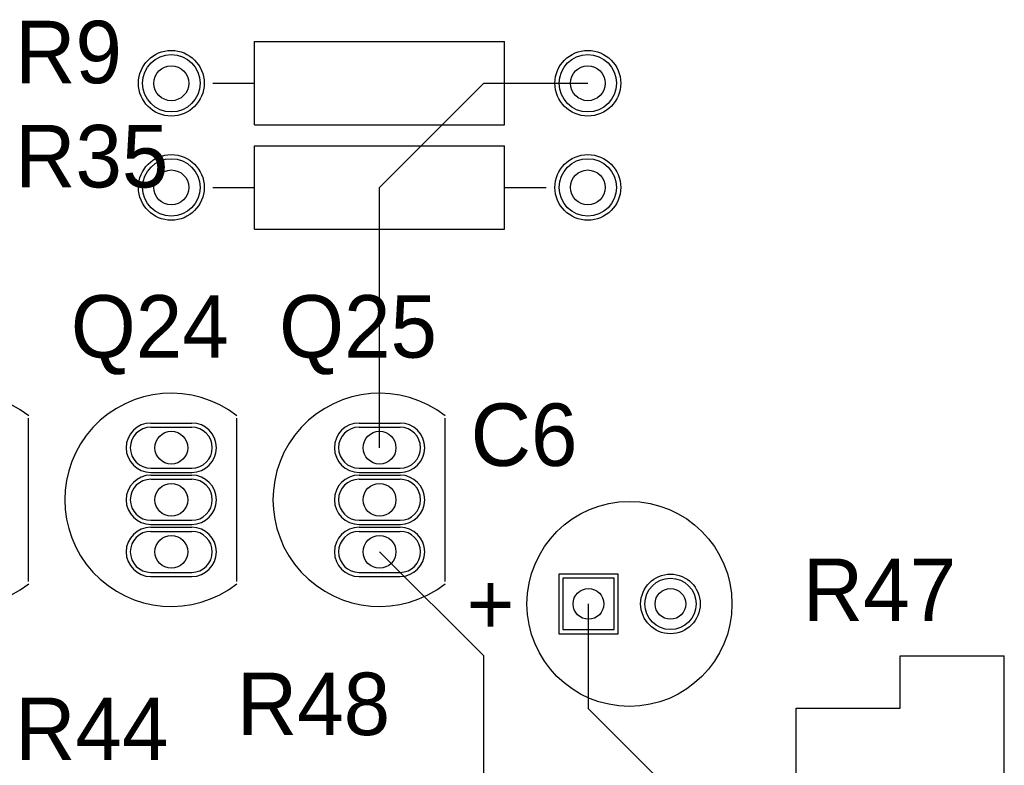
# Model space of a CAD drawing. Extents: x 0.2 to 21.7, y 0.2 to 7.8.
# Tile 17 of 23: x 7.554 to 8.5, y 3.845 to 4.561. Entities that reach past the tile are written whole.
import ezdxf

# ---------------------------------------------------------------- set-up
doc = ezdxf.new("R2010")
doc.units = 0
doc.layers.get('0').update_dxf_attribs({"linetype": 'CONTINUOUS'})
for name, color, linetype in [('BOTTOMLAYER', 5, 'CONTINUOUS'), ('BOTTOMSOLDER', 6, 'CONTINUOUS'), ('MULTILAYER', 9, 'CONTINUOUS'), ('PADHOLE', 156, 'CONTINUOUS'), ('TOPLAYER', 1, 'CONTINUOUS'), ('TOPOVERLAY', 2, 'CONTINUOUS'), ('TOPSOLDER', 216, 'CONTINUOUS')]:
    doc.layers.add(name, color=color, linetype=linetype)

# ---------------------------------------------------------------- blocks, each defined once
blk = doc.blocks.new('B_8')
at = {"layer": 'BOTTOMLAYER'}
for p, q in [((-0.063976, 0.024606), (-0.063976, -0.024606)), ((-0.014764, 0.024606), (-0.063976, 0.024606)), ((-0.014764, -0.024606), (-0.014764, 0.024606)), ((-0.063976, -0.024606), (-0.014764, -0.024606))]:
    blk.add_line(p, q, dxfattribs=at)
blk.add_circle((0.03937, 0), 0.024606, dxfattribs=at)
at = {"layer": 'BOTTOMSOLDER'}
for p, q in [((-0.067976, 0.028606), (-0.067976, -0.028606)), ((-0.010764, 0.028606), (-0.067976, 0.028606)), ((-0.010764, -0.028606), (-0.010764, 0.028606)), ((-0.067976, -0.028606), (-0.010764, -0.028606))]:
    blk.add_line(p, q, dxfattribs=at)
blk.add_circle((0.03937, 0), 0.028606, dxfattribs=at)
at = {"layer": 'MULTILAYER'}
for p, q in [((-0.063976, 0.024606), (-0.063976, -0.024606)), ((-0.014764, 0.024606), (-0.063976, 0.024606)), ((-0.014764, -0.024606), (-0.014764, 0.024606)), ((-0.063976, -0.024606), (-0.014764, -0.024606))]:
    blk.add_line(p, q, dxfattribs=at)
blk.add_circle((0.03937, 0), 0.024606, dxfattribs=at)
at = {"layer": 'PADHOLE'}
for centre in [(-0.03937, 0), (0.03937, 0)]:
    blk.add_circle(centre, 0.014764, dxfattribs=at)
at = {"layer": 'TOPLAYER'}
for p, q in [((-0.063976, 0.024606), (-0.063976, -0.024606)), ((-0.014764, 0.024606), (-0.063976, 0.024606)), ((-0.014764, -0.024606), (-0.014764, 0.024606)), ((-0.063976, -0.024606), (-0.014764, -0.024606))]:
    blk.add_line(p, q, dxfattribs=at)
blk.add_circle((0.03937, 0), 0.024606, dxfattribs=at)
at = {"layer": 'TOPOVERLAY'}
blk.add_circle((0, 0), 0.098425, dxfattribs=at)
at = {"layer": 'TOPSOLDER'}
for p, q in [((-0.067976, 0.028606), (-0.067976, -0.028606)), ((-0.010764, 0.028606), (-0.067976, 0.028606)), ((-0.010764, -0.028606), (-0.010764, 0.028606)), ((-0.067976, -0.028606), (-0.010764, -0.028606))]:
    blk.add_line(p, q, dxfattribs=at)
blk.add_circle((0.03937, 0), 0.028606, dxfattribs=at)
at = {"layer": 'TOPOVERLAY'}
blk.add_text('+', height=0.059055, dxfattribs=at).set_placement((-0.156496, -0.029528))
blk = doc.blocks.new('29_04_55')
at = {"layer": 'BOTTOMLAYER'}
for p, q in [((-0.019685, 0.069685), (0.019685, 0.069685)), ((-0.019685, 0.030315), (0.019685, 0.030315)), ((-0.019685, 0.019685), (0.019685, 0.019685)), ((-0.019685, -0.019685), (0.019685, -0.019685)), ((-0.019685, -0.030315), (0.019685, -0.030315)), ((-0.019685, -0.069685), (0.019685, -0.069685))]:
    blk.add_line(p, q, dxfattribs=at)
for centre, start, end in [((-0.019685, 0.05), 90, 270), ((0.019685, 0.05), 270, 90), ((-0.019685, 0), 90, 270), ((0.019685, 0), 270, 90), ((-0.019685, -0.05), 90, 270), ((0.019685, -0.05), 270, 90)]:
    blk.add_arc(centre, 0.019685, start, end, dxfattribs=at)
at = {"layer": 'BOTTOMSOLDER'}
for p, q in [((-0.019685, 0.073685), (0.019685, 0.073685)), ((-0.019685, 0.026315), (0.019685, 0.026315)), ((-0.019685, 0.023685), (0.019685, 0.023685)), ((-0.019685, -0.023685), (0.019685, -0.023685)), ((-0.019685, -0.026315), (0.019685, -0.026315)), ((-0.019685, -0.073685), (0.019685, -0.073685))]:
    blk.add_line(p, q, dxfattribs=at)
for centre, start, end in [((-0.019685, 0.05), 90, 270), ((0.019685, 0.05), 270, 90), ((-0.019685, 0), 90, 270), ((0.019685, 0), 270, 90), ((-0.019685, -0.05), 90, 270), ((0.019685, -0.05), 270, 90)]:
    blk.add_arc(centre, 0.023685, start, end, dxfattribs=at)
at = {"layer": 'MULTILAYER'}
for p, q in [((-0.019685, 0.069685), (0.019685, 0.069685)), ((-0.019685, 0.030315), (0.019685, 0.030315)), ((-0.019685, 0.019685), (0.019685, 0.019685)), ((-0.019685, -0.019685), (0.019685, -0.019685)), ((-0.019685, -0.030315), (0.019685, -0.030315)), ((-0.019685, -0.069685), (0.019685, -0.069685))]:
    blk.add_line(p, q, dxfattribs=at)
for centre, start, end in [((-0.019685, 0.05), 90, 270), ((0.019685, 0.05), 270, 90), ((-0.019685, 0), 90, 270), ((0.019685, 0), 270, 90), ((-0.019685, -0.05), 90, 270), ((0.019685, -0.05), 270, 90)]:
    blk.add_arc(centre, 0.019685, start, end, dxfattribs=at)
at = {"layer": 'PADHOLE'}
for centre in [(0, 0.05), (0, 0), (0, -0.05)]:
    blk.add_circle(centre, 0.015748, dxfattribs=at)
at = {"layer": 'TOPLAYER'}
for p, q in [((-0.019685, 0.069685), (0.019685, 0.069685)), ((-0.019685, 0.030315), (0.019685, 0.030315)), ((-0.019685, 0.019685), (0.019685, 0.019685)), ((-0.019685, -0.019685), (0.019685, -0.019685)), ((-0.019685, -0.030315), (0.019685, -0.030315)), ((-0.019685, -0.069685), (0.019685, -0.069685))]:
    blk.add_line(p, q, dxfattribs=at)
for centre, start, end in [((-0.019685, 0.05), 90, 270), ((0.019685, 0.05), 270, 90), ((-0.019685, 0), 90, 270), ((0.019685, 0), 270, 90), ((-0.019685, -0.05), 90, 270), ((0.019685, -0.05), 270, 90)]:
    blk.add_arc(centre, 0.019685, start, end, dxfattribs=at)
at = {"layer": 'TOPOVERLAY'}
blk.add_line((0.062992, -0.078346), (0.062992, 0.078346), dxfattribs=at)
blk.add_arc((0, 0), 0.102362, 52, 308, dxfattribs=at)
at = {"layer": 'TOPSOLDER'}
for p, q in [((-0.019685, 0.073685), (0.019685, 0.073685)), ((-0.019685, 0.026315), (0.019685, 0.026315)), ((-0.019685, 0.023685), (0.019685, 0.023685)), ((-0.019685, -0.023685), (0.019685, -0.023685)), ((-0.019685, -0.026315), (0.019685, -0.026315)), ((-0.019685, -0.073685), (0.019685, -0.073685))]:
    blk.add_line(p, q, dxfattribs=at)
for centre, start, end in [((-0.019685, 0.05), 90, 270), ((0.019685, 0.05), 270, 90), ((-0.019685, 0), 90, 270), ((0.019685, 0), 270, 90), ((-0.019685, -0.05), 90, 270), ((0.019685, -0.05), 270, 90)]:
    blk.add_arc(centre, 0.023685, start, end, dxfattribs=at)
blk = doc.blocks.new('29_04_56')
at = {"layer": 'BOTTOMLAYER'}
for p, q in [((-0.019685, 0.069685), (0.019685, 0.069685)), ((-0.019685, 0.030315), (0.019685, 0.030315)), ((-0.019685, 0.019685), (0.019685, 0.019685)), ((-0.019685, -0.019685), (0.019685, -0.019685)), ((-0.019685, -0.030315), (0.019685, -0.030315)), ((-0.019685, -0.069685), (0.019685, -0.069685))]:
    blk.add_line(p, q, dxfattribs=at)
for centre, start, end in [((-0.019685, 0.05), 90, 270), ((0.019685, 0.05), 270, 90), ((-0.019685, 0), 90, 270), ((0.019685, 0), 270, 90), ((-0.019685, -0.05), 90, 270), ((0.019685, -0.05), 270, 90)]:
    blk.add_arc(centre, 0.019685, start, end, dxfattribs=at)
at = {"layer": 'BOTTOMSOLDER'}
for p, q in [((-0.019685, 0.073685), (0.019685, 0.073685)), ((-0.019685, 0.026315), (0.019685, 0.026315)), ((-0.019685, 0.023685), (0.019685, 0.023685)), ((-0.019685, -0.023685), (0.019685, -0.023685)), ((-0.019685, -0.026315), (0.019685, -0.026315)), ((-0.019685, -0.073685), (0.019685, -0.073685))]:
    blk.add_line(p, q, dxfattribs=at)
for centre, start, end in [((-0.019685, 0.05), 90, 270), ((0.019685, 0.05), 270, 90), ((-0.019685, 0), 90, 270), ((0.019685, 0), 270, 90), ((-0.019685, -0.05), 90, 270), ((0.019685, -0.05), 270, 90)]:
    blk.add_arc(centre, 0.023685, start, end, dxfattribs=at)
at = {"layer": 'MULTILAYER'}
for p, q in [((-0.019685, 0.069685), (0.019685, 0.069685)), ((-0.019685, 0.030315), (0.019685, 0.030315)), ((-0.019685, 0.019685), (0.019685, 0.019685)), ((-0.019685, -0.019685), (0.019685, -0.019685)), ((-0.019685, -0.030315), (0.019685, -0.030315)), ((-0.019685, -0.069685), (0.019685, -0.069685))]:
    blk.add_line(p, q, dxfattribs=at)
for centre, start, end in [((-0.019685, 0.05), 90, 270), ((0.019685, 0.05), 270, 90), ((-0.019685, 0), 90, 270), ((0.019685, 0), 270, 90), ((-0.019685, -0.05), 90, 270), ((0.019685, -0.05), 270, 90)]:
    blk.add_arc(centre, 0.019685, start, end, dxfattribs=at)
at = {"layer": 'PADHOLE'}
for centre in [(0, 0.05), (0, 0), (0, -0.05)]:
    blk.add_circle(centre, 0.015748, dxfattribs=at)
at = {"layer": 'TOPLAYER'}
for p, q in [((-0.019685, 0.069685), (0.019685, 0.069685)), ((-0.019685, 0.030315), (0.019685, 0.030315)), ((-0.019685, 0.019685), (0.019685, 0.019685)), ((-0.019685, -0.019685), (0.019685, -0.019685)), ((-0.019685, -0.030315), (0.019685, -0.030315)), ((-0.019685, -0.069685), (0.019685, -0.069685))]:
    blk.add_line(p, q, dxfattribs=at)
for centre, start, end in [((-0.019685, 0.05), 90, 270), ((0.019685, 0.05), 270, 90), ((-0.019685, 0), 90, 270), ((0.019685, 0), 270, 90), ((-0.019685, -0.05), 90, 270), ((0.019685, -0.05), 270, 90)]:
    blk.add_arc(centre, 0.019685, start, end, dxfattribs=at)
at = {"layer": 'TOPOVERLAY'}
blk.add_line((0.062992, -0.078346), (0.062992, 0.078346), dxfattribs=at)
blk.add_arc((0, 0), 0.102362, 52, 308, dxfattribs=at)
at = {"layer": 'TOPSOLDER'}
for p, q in [((-0.019685, 0.073685), (0.019685, 0.073685)), ((-0.019685, 0.026315), (0.019685, 0.026315)), ((-0.019685, 0.023685), (0.019685, 0.023685)), ((-0.019685, -0.023685), (0.019685, -0.023685)), ((-0.019685, -0.026315), (0.019685, -0.026315)), ((-0.019685, -0.073685), (0.019685, -0.073685))]:
    blk.add_line(p, q, dxfattribs=at)
for centre, start, end in [((-0.019685, 0.05), 90, 270), ((0.019685, 0.05), 270, 90), ((-0.019685, 0), 90, 270), ((0.019685, 0), 270, 90), ((-0.019685, -0.05), 90, 270), ((0.019685, -0.05), 270, 90)]:
    blk.add_arc(centre, 0.023685, start, end, dxfattribs=at)
blk = doc.blocks.new('29_04_57')
at = {"layer": 'BOTTOMLAYER'}
for p, q in [((-0.019685, 0.069685), (0.019685, 0.069685)), ((-0.019685, 0.030315), (0.019685, 0.030315)), ((-0.019685, 0.019685), (0.019685, 0.019685)), ((-0.019685, -0.019685), (0.019685, -0.019685)), ((-0.019685, -0.030315), (0.019685, -0.030315)), ((-0.019685, -0.069685), (0.019685, -0.069685))]:
    blk.add_line(p, q, dxfattribs=at)
for centre, start, end in [((-0.019685, 0.05), 90, 270), ((0.019685, 0.05), 270, 90), ((-0.019685, 0), 90, 270), ((0.019685, 0), 270, 90), ((-0.019685, -0.05), 90, 270), ((0.019685, -0.05), 270, 90)]:
    blk.add_arc(centre, 0.019685, start, end, dxfattribs=at)
at = {"layer": 'BOTTOMSOLDER'}
for p, q in [((-0.019685, 0.073685), (0.019685, 0.073685)), ((-0.019685, 0.026315), (0.019685, 0.026315)), ((-0.019685, 0.023685), (0.019685, 0.023685)), ((-0.019685, -0.023685), (0.019685, -0.023685)), ((-0.019685, -0.026315), (0.019685, -0.026315)), ((-0.019685, -0.073685), (0.019685, -0.073685))]:
    blk.add_line(p, q, dxfattribs=at)
for centre, start, end in [((-0.019685, 0.05), 90, 270), ((0.019685, 0.05), 270, 90), ((-0.019685, 0), 90, 270), ((0.019685, 0), 270, 90), ((-0.019685, -0.05), 90, 270), ((0.019685, -0.05), 270, 90)]:
    blk.add_arc(centre, 0.023685, start, end, dxfattribs=at)
at = {"layer": 'MULTILAYER'}
for p, q in [((-0.019685, 0.069685), (0.019685, 0.069685)), ((-0.019685, 0.030315), (0.019685, 0.030315)), ((-0.019685, 0.019685), (0.019685, 0.019685)), ((-0.019685, -0.019685), (0.019685, -0.019685)), ((-0.019685, -0.030315), (0.019685, -0.030315)), ((-0.019685, -0.069685), (0.019685, -0.069685))]:
    blk.add_line(p, q, dxfattribs=at)
for centre, start, end in [((-0.019685, 0.05), 90, 270), ((0.019685, 0.05), 270, 90), ((-0.019685, 0), 90, 270), ((0.019685, 0), 270, 90), ((-0.019685, -0.05), 90, 270), ((0.019685, -0.05), 270, 90)]:
    blk.add_arc(centre, 0.019685, start, end, dxfattribs=at)
at = {"layer": 'PADHOLE'}
for centre in [(0, 0.05), (0, 0), (0, -0.05)]:
    blk.add_circle(centre, 0.015748, dxfattribs=at)
at = {"layer": 'TOPLAYER'}
for p, q in [((-0.019685, 0.069685), (0.019685, 0.069685)), ((-0.019685, 0.030315), (0.019685, 0.030315)), ((-0.019685, 0.019685), (0.019685, 0.019685)), ((-0.019685, -0.019685), (0.019685, -0.019685)), ((-0.019685, -0.030315), (0.019685, -0.030315)), ((-0.019685, -0.069685), (0.019685, -0.069685))]:
    blk.add_line(p, q, dxfattribs=at)
for centre, start, end in [((-0.019685, 0.05), 90, 270), ((0.019685, 0.05), 270, 90), ((-0.019685, 0), 90, 270), ((0.019685, 0), 270, 90), ((-0.019685, -0.05), 90, 270), ((0.019685, -0.05), 270, 90)]:
    blk.add_arc(centre, 0.019685, start, end, dxfattribs=at)
at = {"layer": 'TOPOVERLAY'}
blk.add_line((0.062992, -0.078346), (0.062992, 0.078346), dxfattribs=at)
blk.add_arc((0, 0), 0.102362, 52, 308, dxfattribs=at)
at = {"layer": 'TOPSOLDER'}
for p, q in [((-0.019685, 0.073685), (0.019685, 0.073685)), ((-0.019685, 0.026315), (0.019685, 0.026315)), ((-0.019685, 0.023685), (0.019685, 0.023685)), ((-0.019685, -0.023685), (0.019685, -0.023685)), ((-0.019685, -0.026315), (0.019685, -0.026315)), ((-0.019685, -0.073685), (0.019685, -0.073685))]:
    blk.add_line(p, q, dxfattribs=at)
for centre, start, end in [((-0.019685, 0.05), 90, 270), ((0.019685, 0.05), 270, 90), ((-0.019685, 0), 90, 270), ((0.019685, 0), 270, 90), ((-0.019685, -0.05), 90, 270), ((0.019685, -0.05), 270, 90)]:
    blk.add_arc(centre, 0.023685, start, end, dxfattribs=at)
blk = doc.blocks.new('AXIAL_0_4_73')
at = {"layer": 'BOTTOMLAYER'}
for centre in [(-0.2, 0), (0.2, 0)]:
    blk.add_circle(centre, 0.02756, dxfattribs=at)
at = {"layer": 'BOTTOMSOLDER'}
for centre in [(-0.2, 0), (0.2, 0)]:
    blk.add_circle(centre, 0.03156, dxfattribs=at)
at = {"layer": 'MULTILAYER'}
for centre in [(-0.2, 0), (0.2, 0)]:
    blk.add_circle(centre, 0.02756, dxfattribs=at)
at = {"layer": 'PADHOLE'}
for centre in [(-0.2, 0), (0.2, 0)]:
    blk.add_circle(centre, 0.01673, dxfattribs=at)
at = {"layer": 'TOPLAYER'}
for centre in [(-0.2, 0), (0.2, 0)]:
    blk.add_circle(centre, 0.02756, dxfattribs=at)
at = {"layer": 'TOPOVERLAY'}
for p, q in [((-0.12, 0.04), (0.12, 0.04)), ((-0.12, -0.04), (-0.12, 0.04)), ((0.12, -0.04), (0.12, 0.04)), ((-0.16, 0), (-0.12, 0)), ((0.12, 0), (0.16, 0)), ((-0.12, -0.04), (0.12, -0.04))]:
    blk.add_line(p, q, dxfattribs=at)
at = {"layer": 'TOPSOLDER'}
for centre in [(-0.2, 0), (0.2, 0)]:
    blk.add_circle(centre, 0.03156, dxfattribs=at)
blk = doc.blocks.new('AXIAL_0_4_99')
at = {"layer": 'BOTTOMLAYER'}
for centre in [(-0.2, 0), (0.2, 0)]:
    blk.add_circle(centre, 0.02756, dxfattribs=at)
at = {"layer": 'BOTTOMSOLDER'}
for centre in [(-0.2, 0), (0.2, 0)]:
    blk.add_circle(centre, 0.03156, dxfattribs=at)
at = {"layer": 'MULTILAYER'}
for centre in [(-0.2, 0), (0.2, 0)]:
    blk.add_circle(centre, 0.02756, dxfattribs=at)
at = {"layer": 'PADHOLE'}
for centre in [(-0.2, 0), (0.2, 0)]:
    blk.add_circle(centre, 0.01673, dxfattribs=at)
at = {"layer": 'TOPLAYER'}
for centre in [(-0.2, 0), (0.2, 0)]:
    blk.add_circle(centre, 0.02756, dxfattribs=at)
at = {"layer": 'TOPOVERLAY'}
for p, q in [((-0.12, 0.04), (0.12, 0.04)), ((-0.12, -0.04), (-0.12, 0.04)), ((0.12, -0.04), (0.12, 0.04)), ((-0.16, 0), (-0.12, 0)), ((0.12, 0), (0.16, 0)), ((-0.12, -0.04), (0.12, -0.04))]:
    blk.add_line(p, q, dxfattribs=at)
at = {"layer": 'TOPSOLDER'}
for centre in [(-0.2, 0), (0.2, 0)]:
    blk.add_circle(centre, 0.03156, dxfattribs=at)
blk = doc.blocks.new('VR5_111')
at = {"layer": 'BOTTOMLAYER'}
for p, q in [((-0.123622, 0.023622), (-0.123622, -0.023622)), ((-0.076378, 0.023622), (-0.123622, 0.023622)), ((-0.076378, -0.023622), (-0.076378, 0.023622)), ((-0.123622, -0.023622), (-0.076378, -0.023622))]:
    blk.add_line(p, q, dxfattribs=at)
for centre in [(0, 0), (0.1, 0)]:
    blk.add_circle(centre, 0.023622, dxfattribs=at)
at = {"layer": 'BOTTOMSOLDER'}
for p, q in [((-0.127622, 0.027622), (-0.127622, -0.027622)), ((-0.072378, 0.027622), (-0.127622, 0.027622)), ((-0.072378, -0.027622), (-0.072378, 0.027622)), ((-0.127622, -0.027622), (-0.072378, -0.027622))]:
    blk.add_line(p, q, dxfattribs=at)
for centre in [(0, 0), (0.1, 0)]:
    blk.add_circle(centre, 0.027622, dxfattribs=at)
at = {"layer": 'MULTILAYER'}
for p, q in [((-0.123622, 0.023622), (-0.123622, -0.023622)), ((-0.076378, 0.023622), (-0.123622, 0.023622)), ((-0.076378, -0.023622), (-0.076378, 0.023622)), ((-0.123622, -0.023622), (-0.076378, -0.023622))]:
    blk.add_line(p, q, dxfattribs=at)
for centre in [(0, 0), (0.1, 0)]:
    blk.add_circle(centre, 0.023622, dxfattribs=at)
at = {"layer": 'PADHOLE'}
for centre in [(-0.1, 0), (0, 0), (0.1, 0)]:
    blk.add_circle(centre, 0.01378, dxfattribs=at)
at = {"layer": 'TOPLAYER'}
for p, q in [((-0.123622, 0.023622), (-0.123622, -0.023622)), ((-0.076378, 0.023622), (-0.123622, 0.023622)), ((-0.076378, -0.023622), (-0.076378, 0.023622)), ((-0.123622, -0.023622), (-0.076378, -0.023622))]:
    blk.add_line(p, q, dxfattribs=at)
for centre in [(0, 0), (0.1, 0)]:
    blk.add_circle(centre, 0.023622, dxfattribs=at)
at = {"layer": 'TOPOVERLAY'}
for p, q in [((-0.2, 0.1), (0.2, 0.1)), ((-0.2, 0.1), (-0.2, -0.1)), ((0.2, 0.1), (0.2, 0)), ((0.2, 0), (0.25, 0)), ((0.25, 0), (0.25, -0.1)), ((-0.2, -0.1), (0.25, -0.1))]:
    blk.add_line(p, q, dxfattribs=at)
at = {"layer": 'TOPSOLDER'}
for p, q in [((-0.127622, 0.027622), (-0.127622, -0.027622)), ((-0.072378, 0.027622), (-0.127622, 0.027622)), ((-0.072378, -0.027622), (-0.072378, 0.027622)), ((-0.127622, -0.027622), (-0.072378, -0.027622))]:
    blk.add_line(p, q, dxfattribs=at)
for centre in [(0, 0), (0.1, 0)]:
    blk.add_circle(centre, 0.027622, dxfattribs=at)

msp = doc.modelspace()

# ---------------------------------------------------------------- linework, layer by layer
at = {"layer": 'TOPLAYER'}
for p, q in [((7.9, 4.4), (8, 4.5)), ((8, 4.5), (8.1, 4.5)), ((7.9, 4.15), (7.9, 4.4)), ((7.9, 4.05), (8, 3.95)), ((8.10063, 3.89937), (8.10063, 4)), ((8, 2.95), (8, 3.95)), ((8.10063, 3.89937), (8.2, 3.8))]:
    msp.add_line(p, q, dxfattribs=at)

# ---------------------------------------------------------------- block references
for name, p in [('AXIAL_0_4_73', (7.9, 4.5)), ('AXIAL_0_4_99', (7.9, 4.4)), ('29_04_55', (7.5, 4.1)), ('29_04_56', (7.7, 4.1)), ('29_04_57', (7.9, 4.1)), ('B_8', (8.14, 4))]:
    msp.add_blockref(name, p)
at = {"rotation": 90}
msp.add_blockref('VR5_111', (8.4, 3.7), dxfattribs=at)

# ---------------------------------------------------------------- texts
at = {"layer": 'TOPOVERLAY'}
for s, p in [('R9', (7.55, 4.5)), ('R35', (7.55, 4.4)), ('Q24', (7.6035, 4.2365)), ('Q25', (7.8035, 4.2365)), ('C6', (7.9875, 4.1325)), ('R47', (8.3065, 3.9835)), ('R48', (7.763, 3.874)), ('R44', (7.55, 3.85))]:
    msp.add_text(s, height=0.06, dxfattribs=at).set_placement(p)

doc.saveas('drawing.dxf')
